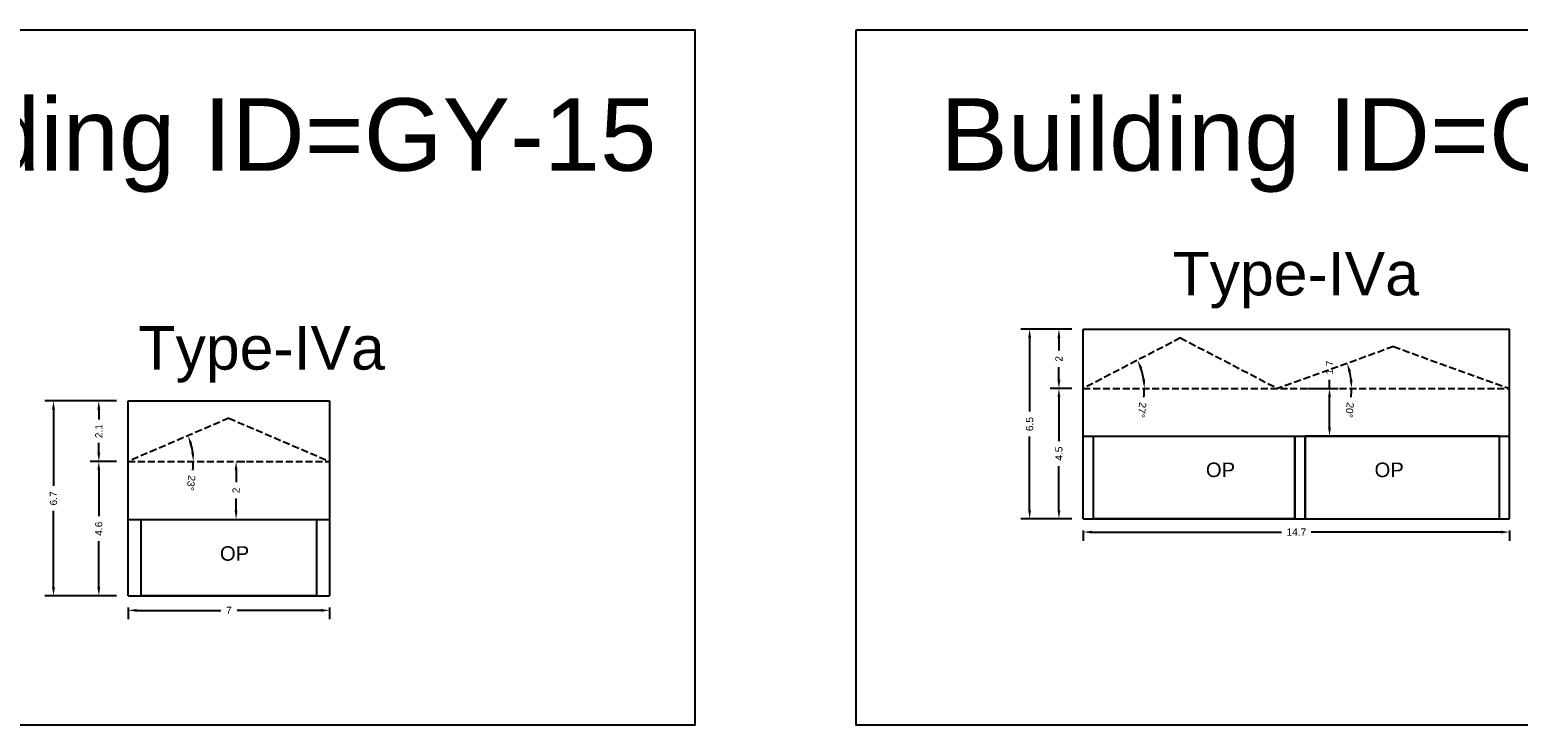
# Model space of a CAD drawing. Header units: metres. Extents: x 3416649 to 3417076, y -6712857 to -6712690.
# Tile 27 of 43: x 3416827 to 3416879, y -6712755 to -6712731. Entities that reach past the tile are written whole.
import ezdxf

# ---------------------------------------------------------------- set-up
doc = ezdxf.new("R2010")
doc.units = ezdxf.units.M
doc.linetypes.add('ACAD_ISO02W100', pattern=[15, 12, -3])
doc.layers.add('Dotted', color=7, linetype='ACAD_ISO02W100', plot=False)
doc.styles.get("Standard").update_dxf_attribs({"font": 'arial.ttf'})
doc.dimstyles.new('ISO-25', dxfattribs={"dimtxt": 0.25, "dimasz": 0.3, "dimexe": 0.3, "dimexo": 0.4, "dimgap": 0.2, "dimtad": 0, "dimdec": 1, "dimdsep": 46, "dimtxsty": 'Standard', "dimcen": 2.5, "dimadec": 0, "dimazin": 0, "dimtfac": 1, "dimtdec": 1, "dimtmove": 0, "dimatfit": 3, "dimfxl": 1, "dimarcsym": 0})

# ---------------------------------------------------------------- blocks, each defined once
blk = doc.blocks.new('*D98')
at = {"color": 0, "lineweight": -2, "transparency": 16777216}
for start, end in [(7.6465, 15.5621), (352.3535, 0)]:
    blk.add_arc((3416830.684, -6712745.903), 2.25, start, end, dxfattribs=at)
at = {"color": 0, "transparency": 16777216}
for points in [[(3416832.804, -6712745.316), (3416832.898, -6712745.283), (3416832.751, -6712745.017)], [(3416832.963, -6712745.601), (3416832.864, -6712745.607), (3416832.933, -6712745.903)]]:
    blk.add_solid(points, dxfattribs=at)
at = {"layer": 'Defpoints', "color": 0, "transparency": 16777216}
for p in [(3416834.159, -6712744.413), (3416832.852, -6712745.303), (3416830.684, -6712745.903), (3416830.684, -6712745.903), (3416837.634, -6712745.903)]:
    blk.add_point(p, dxfattribs=at)
at = {"color": 0, "transparency": 16777216, "insert": (3416832.854, -6712746.646), "char_height": 0.25, "attachment_point": 5, "rotation": 262.3535}
blk.add_mtext('23°', dxfattribs=at)
blk = doc.blocks.new('*D99')
at = {"color": 0, "lineweight": -2, "transparency": 16777216}
for p, q in [((3416830.284, -6712745.903), (3416829.373, -6712745.903)), ((3416829.673, -6712746.203), (3416829.673, -6712747.791)), ((3416829.673, -6712750.243), (3416829.673, -6712748.656)), ((3416830.284, -6712750.543), (3416829.373, -6712750.543))]:
    blk.add_line(p, q, dxfattribs=at)
at = {"color": 0, "transparency": 16777216}
for points in [[(3416829.623, -6712746.203), (3416829.723, -6712746.203), (3416829.673, -6712745.903)], [(3416829.623, -6712750.243), (3416829.723, -6712750.243), (3416829.673, -6712750.543)]]:
    blk.add_solid(points, dxfattribs=at)
at = {"layer": 'Defpoints', "color": 0, "transparency": 16777216}
for p in [(3416829.673, -6712745.903), (3416830.684, -6712745.903), (3416830.684, -6712750.543)]:
    blk.add_point(p, dxfattribs=at)
at = {"color": 0, "transparency": 16777216, "insert": (3416829.673, -6712748.223), "char_height": 0.25, "attachment_point": 5, "rotation": 90}
blk.add_mtext('4.6', dxfattribs=at)
blk = doc.blocks.new('*D100')
at = {"color": 0, "lineweight": -2, "transparency": 16777216}
for p, q in [((3416830.284, -6712743.813), (3416829.373, -6712743.813)), ((3416829.673, -6712744.113), (3416829.673, -6712744.453)), ((3416829.673, -6712745.603), (3416829.673, -6712745.264)), ((3416830.284, -6712745.903), (3416829.373, -6712745.903))]:
    blk.add_line(p, q, dxfattribs=at)
at = {"color": 0, "transparency": 16777216}
for points in [[(3416829.623, -6712744.113), (3416829.723, -6712744.113), (3416829.673, -6712743.813)], [(3416829.623, -6712745.603), (3416829.723, -6712745.603), (3416829.673, -6712745.903)]]:
    blk.add_solid(points, dxfattribs=at)
at = {"layer": 'Defpoints', "color": 0, "transparency": 16777216}
for p in [(3416829.673, -6712743.813), (3416830.684, -6712743.813), (3416830.684, -6712745.903)]:
    blk.add_point(p, dxfattribs=at)
at = {"color": 0, "transparency": 16777216, "insert": (3416829.673, -6712744.858), "char_height": 0.25, "attachment_point": 5, "rotation": 90}
blk.add_mtext('2.1', dxfattribs=at)
blk = doc.blocks.new('*D101')
at = {"color": 0, "lineweight": -2, "transparency": 16777216}
for p, q in [((3416830.284, -6712743.813), (3416827.81, -6712743.813)), ((3416828.11, -6712744.113), (3416828.11, -6712746.75)), ((3416828.11, -6712750.243), (3416828.11, -6712747.607)), ((3416830.284, -6712750.543), (3416827.81, -6712750.543))]:
    blk.add_line(p, q, dxfattribs=at)
at = {"color": 0, "transparency": 16777216}
for points in [[(3416828.06, -6712744.113), (3416828.16, -6712744.113), (3416828.11, -6712743.813)], [(3416828.06, -6712750.243), (3416828.16, -6712750.243), (3416828.11, -6712750.543)]]:
    blk.add_solid(points, dxfattribs=at)
at = {"layer": 'Defpoints', "color": 0, "transparency": 16777216}
for p in [(3416828.11, -6712743.813), (3416830.684, -6712743.813), (3416830.684, -6712750.543)]:
    blk.add_point(p, dxfattribs=at)
at = {"color": 0, "transparency": 16777216, "insert": (3416828.11, -6712747.178), "char_height": 0.25, "attachment_point": 5, "rotation": 90}
blk.add_mtext('6.7', dxfattribs=at)
blk = doc.blocks.new('*D102')
at = {"color": 0, "lineweight": -2, "transparency": 16777216}
for p, q in [((3416830.684, -6712750.943), (3416830.684, -6712751.339)), ((3416830.984, -6712751.039), (3416833.878, -6712751.039)), ((3416837.334, -6712751.039), (3416834.44, -6712751.039)), ((3416837.634, -6712750.943), (3416837.634, -6712751.339))]:
    blk.add_line(p, q, dxfattribs=at)
at = {"color": 0, "transparency": 16777216}
for points in [[(3416830.984, -6712750.989), (3416830.984, -6712751.089), (3416830.684, -6712751.039)], [(3416837.334, -6712750.989), (3416837.334, -6712751.089), (3416837.634, -6712751.039)]]:
    blk.add_solid(points, dxfattribs=at)
at = {"layer": 'Defpoints', "color": 0, "transparency": 16777216}
for p in [(3416830.684, -6712750.543), (3416837.634, -6712750.543), (3416837.634, -6712751.039)]:
    blk.add_point(p, dxfattribs=at)
at = {"color": 0, "transparency": 16777216, "insert": (3416834.159, -6712751.039), "char_height": 0.25, "attachment_point": 5}
blk.add_mtext('7', dxfattribs=at)
blk = doc.blocks.new('*D103')
at = {"color": 0, "lineweight": -2, "transparency": 16777216}
for p, q in [((3416834.559, -6712745.903), (3416834.708, -6712745.903)), ((3416834.408, -6712746.203), (3416834.408, -6712746.621)), ((3416834.408, -6712747.603), (3416834.408, -6712747.186)), ((3416834.559, -6712747.903), (3416834.708, -6712747.903))]:
    blk.add_line(p, q, dxfattribs=at)
at = {"color": 0, "transparency": 16777216}
for points in [[(3416834.358, -6712746.203), (3416834.458, -6712746.203), (3416834.408, -6712745.903)], [(3416834.358, -6712747.603), (3416834.458, -6712747.603), (3416834.408, -6712747.903)]]:
    blk.add_solid(points, dxfattribs=at)
at = {"layer": 'Defpoints', "color": 0, "transparency": 16777216}
for p in [(3416834.159, -6712745.903), (3416834.408, -6712745.903), (3416834.159, -6712747.903)]:
    blk.add_point(p, dxfattribs=at)
at = {"color": 0, "transparency": 16777216, "insert": (3416834.408, -6712746.903), "char_height": 0.25, "attachment_point": 5, "rotation": 90}
blk.add_mtext('2', dxfattribs=at)
blk = doc.blocks.new('*D104')
at = {"color": 0, "lineweight": -2, "transparency": 16777216}
for p, q in [((3416863.231, -6712743.385), (3416862.49, -6712743.385)), ((3416862.79, -6712743.685), (3416862.79, -6712745.202)), ((3416862.79, -6712747.585), (3416862.79, -6712746.069)), ((3416863.231, -6712747.885), (3416862.49, -6712747.885))]:
    blk.add_line(p, q, dxfattribs=at)
at = {"color": 0, "transparency": 16777216}
for points in [[(3416862.74, -6712743.685), (3416862.84, -6712743.685), (3416862.79, -6712743.385)], [(3416862.74, -6712747.585), (3416862.84, -6712747.585), (3416862.79, -6712747.885)]]:
    blk.add_solid(points, dxfattribs=at)
at = {"layer": 'Defpoints', "color": 0, "transparency": 16777216}
for p in [(3416862.79, -6712743.385), (3416863.631, -6712743.385), (3416863.631, -6712747.885)]:
    blk.add_point(p, dxfattribs=at)
at = {"color": 0, "transparency": 16777216, "insert": (3416862.79, -6712745.635), "char_height": 0.25, "attachment_point": 5, "rotation": 90}
blk.add_mtext('4.5', dxfattribs=at)
blk = doc.blocks.new('*D105')
at = {"color": 0, "lineweight": -2, "transparency": 16777216}
for p, q in [((3416863.231, -6712741.345), (3416862.49, -6712741.345)), ((3416862.79, -6712741.645), (3416862.79, -6712742.083)), ((3416862.79, -6712743.085), (3416862.79, -6712742.648)), ((3416863.231, -6712743.385), (3416862.49, -6712743.385))]:
    blk.add_line(p, q, dxfattribs=at)
at = {"color": 0, "transparency": 16777216}
for points in [[(3416862.74, -6712741.645), (3416862.84, -6712741.645), (3416862.79, -6712741.345)], [(3416862.74, -6712743.085), (3416862.84, -6712743.085), (3416862.79, -6712743.385)]]:
    blk.add_solid(points, dxfattribs=at)
at = {"layer": 'Defpoints', "color": 0, "transparency": 16777216}
for p in [(3416862.79, -6712741.345), (3416863.631, -6712741.345), (3416863.631, -6712743.385)]:
    blk.add_point(p, dxfattribs=at)
at = {"color": 0, "transparency": 16777216, "insert": (3416862.79, -6712742.365), "char_height": 0.25, "attachment_point": 5, "rotation": 90}
blk.add_mtext('2', dxfattribs=at)
blk = doc.blocks.new('*D106')
at = {"color": 0, "lineweight": -2, "transparency": 16777216}
for p, q in [((3416863.631, -6712748.285), (3416863.631, -6712748.64)), ((3416863.931, -6712748.34), (3416870.468, -6712748.34)), ((3416878.031, -6712748.34), (3416871.494, -6712748.34)), ((3416878.331, -6712748.285), (3416878.331, -6712748.64))]:
    blk.add_line(p, q, dxfattribs=at)
at = {"color": 0, "transparency": 16777216}
for points in [[(3416863.931, -6712748.29), (3416863.931, -6712748.39), (3416863.631, -6712748.34)], [(3416878.031, -6712748.29), (3416878.031, -6712748.39), (3416878.331, -6712748.34)]]:
    blk.add_solid(points, dxfattribs=at)
at = {"layer": 'Defpoints', "color": 0, "transparency": 16777216}
for p in [(3416863.631, -6712747.885), (3416878.331, -6712747.885), (3416878.331, -6712748.34)]:
    blk.add_point(p, dxfattribs=at)
at = {"color": 0, "transparency": 16777216, "insert": (3416870.981, -6712748.34), "char_height": 0.25, "attachment_point": 5}
blk.add_mtext('14.7', dxfattribs=at)
blk = doc.blocks.new('*D107')
at = {"color": 0, "lineweight": -2, "transparency": 16777216}
for p, q in [((3416863.231, -6712741.345), (3416861.48, -6712741.345)), ((3416861.78, -6712741.645), (3416861.78, -6712744.186)), ((3416861.78, -6712747.585), (3416861.78, -6712745.045)), ((3416863.231, -6712747.885), (3416861.48, -6712747.885))]:
    blk.add_line(p, q, dxfattribs=at)
at = {"color": 0, "transparency": 16777216}
for points in [[(3416861.73, -6712741.645), (3416861.83, -6712741.645), (3416861.78, -6712741.345)], [(3416861.73, -6712747.585), (3416861.83, -6712747.585), (3416861.78, -6712747.885)]]:
    blk.add_solid(points, dxfattribs=at)
at = {"layer": 'Defpoints', "color": 0, "transparency": 16777216}
for p in [(3416861.78, -6712741.345), (3416863.631, -6712741.345), (3416863.631, -6712747.885)]:
    blk.add_point(p, dxfattribs=at)
at = {"color": 0, "transparency": 16777216, "insert": (3416861.78, -6712744.615), "char_height": 0.25, "attachment_point": 5, "rotation": 90}
blk.add_mtext('6.5', dxfattribs=at)
blk = doc.blocks.new('*D108')
at = {"color": 0, "lineweight": -2, "transparency": 16777216}
for p, q in [((3416872.124, -6712743.385), (3416872.124, -6712743.085)), ((3416871.381, -6712743.385), (3416872.424, -6712743.385)), ((3416872.124, -6712744.735), (3416872.124, -6712743.685)), ((3416871.381, -6712745.035), (3416872.424, -6712745.035))]:
    blk.add_line(p, q, dxfattribs=at)
at = {"color": 0, "transparency": 16777216}
for points in [[(3416872.074, -6712743.685), (3416872.174, -6712743.685), (3416872.124, -6712743.385)], [(3416872.074, -6712744.735), (3416872.174, -6712744.735), (3416872.124, -6712745.035)]]:
    blk.add_solid(points, dxfattribs=at)
at = {"layer": 'Defpoints', "color": 0, "transparency": 16777216}
for p in [(3416870.981, -6712743.385), (3416872.124, -6712743.385), (3416870.981, -6712745.035)]:
    blk.add_point(p, dxfattribs=at)
at = {"color": 0, "transparency": 16777216, "insert": (3416872.124, -6712742.67), "char_height": 0.25, "attachment_point": 5, "rotation": 90}
blk.add_mtext('1.7', dxfattribs=at)
blk = doc.blocks.new('*D109')
at = {"color": 0, "lineweight": -2, "transparency": 16777216}
for start, end in [(6.7359, 13.0629), (353.2641, 0)]:
    blk.add_arc((3416870.331, -6712743.385), 2.553, start, end, dxfattribs=at)
at = {"color": 0, "transparency": 16777216}
for points in [[(3416872.771, -6712742.822), (3416872.867, -6712742.794), (3416872.734, -6712742.52)], [(3416872.917, -6712743.083), (3416872.817, -6712743.089), (3416872.885, -6712743.385)]]:
    blk.add_solid(points, dxfattribs=at)
at = {"layer": 'Defpoints', "color": 0, "transparency": 16777216}
for p in [(3416874.331, -6712741.945), (3416872.817, -6712742.802), (3416870.331, -6712743.385), (3416870.981, -6712743.385), (3416877.681, -6712743.385)]:
    blk.add_point(p, dxfattribs=at)
at = {"color": 0, "transparency": 16777216, "insert": (3416872.815, -6712744.129), "char_height": 0.25, "attachment_point": 5, "rotation": 263.2641}
blk.add_mtext('20°', dxfattribs=at)
blk = doc.blocks.new('*D110')
at = {"color": 0, "lineweight": -2, "transparency": 16777216}
for start, end in [(8.1676, 19.2799), (351.8324, 360)]:
    blk.add_arc((3416863.631, -6712743.385), 2.106, start, end, dxfattribs=at)
at = {"color": 0, "transparency": 16777216}
for points in [[(3416865.574, -6712742.71), (3416865.665, -6712742.67), (3416865.501, -6712742.414)], [(3416865.766, -6712743.083), (3416865.666, -6712743.09), (3416865.738, -6712743.385)]]:
    blk.add_solid(points, dxfattribs=at)
at = {"layer": 'Defpoints', "color": 0, "transparency": 16777216}
for p in [(3416866.981, -6712741.645), (3416865.631, -6712742.724), (3416863.631, -6712743.385), (3416863.631, -6712743.385), (3416878.331, -6712743.385)]:
    blk.add_point(p, dxfattribs=at)
at = {"color": 0, "transparency": 16777216, "insert": (3416865.653, -6712744.127), "char_height": 0.25, "attachment_point": 5, "rotation": 261.8324}
blk.add_mtext('27°', dxfattribs=at)

msp = doc.modelspace()

# ---------------------------------------------------------------- linework, layer by layer
for points in [[(3416816.99, -6712731.019), (3416850.228, -6712731.019), (3416850.228, -6712754.999), (3416816.99, -6712754.999)], [(3416855.802, -6712731.019), (3416891.574, -6712731.019), (3416891.574, -6712754.999), (3416855.802, -6712754.999)], [(3416863.981, -6712745.035), (3416870.931, -6712745.035), (3416870.931, -6712747.885), (3416863.981, -6712747.885)], [(3416877.981, -6712745.035), (3416871.281, -6712745.035), (3416871.281, -6712747.885), (3416877.981, -6712747.885)], [(3416831.134, -6712747.903), (3416837.184, -6712747.903), (3416837.184, -6712750.543), (3416831.134, -6712750.543)]]:
    msp.add_lwpolyline(points, close=True)
for points in [[(3416863.631, -6712747.885), (3416863.631, -6712741.345)], [(3416863.631, -6712741.345), (3416878.331, -6712741.345)], [(3416878.331, -6712747.885), (3416878.331, -6712741.345)], [(3416830.684, -6712743.813), (3416837.634, -6712743.813)], [(3416830.684, -6712750.543), (3416830.684, -6712743.813)], [(3416837.634, -6712743.813), (3416837.634, -6712750.543)], [(3416863.631, -6712745.035), (3416878.331, -6712745.035)], [(3416863.981, -6712747.885), (3416863.981, -6712745.035)], [(3416870.931, -6712747.885), (3416870.931, -6712745.035)], [(3416871.281, -6712747.885), (3416871.281, -6712745.035)], [(3416877.981, -6712747.885), (3416877.981, -6712745.035)], [(3416830.684, -6712747.903), (3416837.634, -6712747.903)], [(3416831.134, -6712750.543), (3416831.134, -6712747.903)], [(3416837.184, -6712747.903), (3416837.184, -6712750.543)], [(3416863.631, -6712747.885), (3416878.331, -6712747.885)], [(3416830.684, -6712750.543), (3416837.634, -6712750.543)]]:
    msp.add_lwpolyline(points)
at = {"layer": 'Dotted', "ltscale": 0.02}
for points in [[(3416866.981, -6712741.645), (3416863.631, -6712743.385)], [(3416866.981, -6712741.645), (3416870.331, -6712743.385)], [(3416874.331, -6712741.945), (3416870.331, -6712743.385)], [(3416874.331, -6712741.945), (3416878.331, -6712743.385)], [(3416863.631, -6712743.385), (3416878.331, -6712743.385)], [(3416834.159, -6712744.413), (3416830.684, -6712745.903)], [(3416834.159, -6712744.413), (3416837.634, -6712745.903)], [(3416830.684, -6712745.903), (3416837.634, -6712745.903)]]:
    msp.add_lwpolyline(points, dxfattribs=at)

# ---------------------------------------------------------------- texts
at = {"attachment_point": 1}
for s, width, heights, insert, char_height in [('Building ID=GY-15', 67.86454, [0.517], (3416819.887, -6712733.38), 2.5), ('Building ID=GY-16', 67.86454, [0.517], (3416858.699, -6712733.38), 2.5), ('Type-IVa ', 9.99112, [0.517], (3416866.708, -6712738.676), 1.5), ('Type-IVa ', 9.99112, [0.517], (3416831.039, -6712741.237), 1.5), ('OP', 1.17554, [0], (3416867.859, -6712745.943), 0.5), ('OP', 1.17554, [0], (3416873.677, -6712745.943), 0.5), ('OP', 1.17554, [0], (3416833.851, -6712748.826), 0.5)]:
    msp.add_mtext_dynamic_manual_height_columns(s, width=width, gutter_width=12.5, heights=heights, dxfattribs=dict(at, insert=insert, char_height=char_height))

# ---------------------------------------------------------------- dimensions: what is measured, and where the dimension line sits
for base, p1, p2, picture, middle in [((3416861.78, -6712741.345), (3416863.631, -6712747.885), (3416863.631, -6712741.345), '*D107', (3416861.78, -6712744.615)), ((3416862.79, -6712741.345), (3416863.631, -6712743.385), (3416863.631, -6712741.345), '*D105', (3416862.79, -6712742.365)), ((3416872.124153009, -6712743.385332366), (3416870.981401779, -6712745.035332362), (3416870.981401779, -6712743.385332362), '*D108', (3416872.124153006, -6712742.669524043)), ((3416828.11, -6712743.813), (3416830.684, -6712750.543), (3416830.684, -6712743.813), '*D101', (3416828.11, -6712747.178)), ((3416829.673, -6712743.813), (3416830.684, -6712745.903), (3416830.684, -6712743.813), '*D100', (3416829.673, -6712744.858)), ((3416862.79, -6712743.385), (3416863.631, -6712747.885), (3416863.631, -6712743.385), '*D104', (3416862.79, -6712745.635)), ((3416829.673, -6712745.903), (3416830.684, -6712750.543), (3416830.684, -6712745.903), '*D99', (3416829.673, -6712748.223)), ((3416834.408, -6712745.903), (3416834.159, -6712747.903), (3416834.159, -6712745.903), '*D103', (3416834.408, -6712746.903))]:
    dim = msp.add_linear_dim(base=base, p1=p1, p2=p2, angle=90, dimstyle='ISO-25')
    dim.commit()
    dim.dimension.update_dxf_attribs({"geometry": picture, "text_midpoint": middle})
for base, line1, line2, picture, middle in [((3416865.631, -6712742.724), ((3416863.631, -6712743.385), (3416878.331, -6712743.385)), ((3416866.981, -6712741.645), (3416863.631, -6712743.385)), '*D110', (3416865.653, -6712744.127)), ((3416872.817, -6712742.802), ((3416870.981, -6712743.385), (3416877.681, -6712743.385)), ((3416874.331, -6712741.945), (3416870.331, -6712743.385)), '*D109', (3416872.815, -6712744.129)), ((3416832.852, -6712745.303), ((3416830.684, -6712745.903), (3416837.634, -6712745.903)), ((3416834.159, -6712744.413), (3416830.684, -6712745.903)), '*D98', (3416832.854, -6712746.646))]:
    dim = msp.add_angular_dim_2l(base=base, line1=line1, line2=line2, dimstyle='ISO-25')
    dim.commit()
    dim.dimension.update_dxf_attribs({"geometry": picture, "text_midpoint": middle})
for base, p1, p2, picture, middle in [((3416878.331, -6712748.34), (3416863.631, -6712747.885), (3416878.331, -6712747.885), '*D106', (3416870.981, -6712748.34)), ((3416837.633875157, -6712751.038733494), (3416830.683875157, -6712750.543383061), (3416837.633875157, -6712750.543383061), '*D102', (3416834.158875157, -6712751.038733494))]:
    dim = msp.add_linear_dim(base=base, p1=p1, p2=p2, dimstyle='ISO-25')
    dim.commit()
    dim.dimension.update_dxf_attribs({"geometry": picture, "text_midpoint": middle})

doc.saveas('drawing.dxf')
